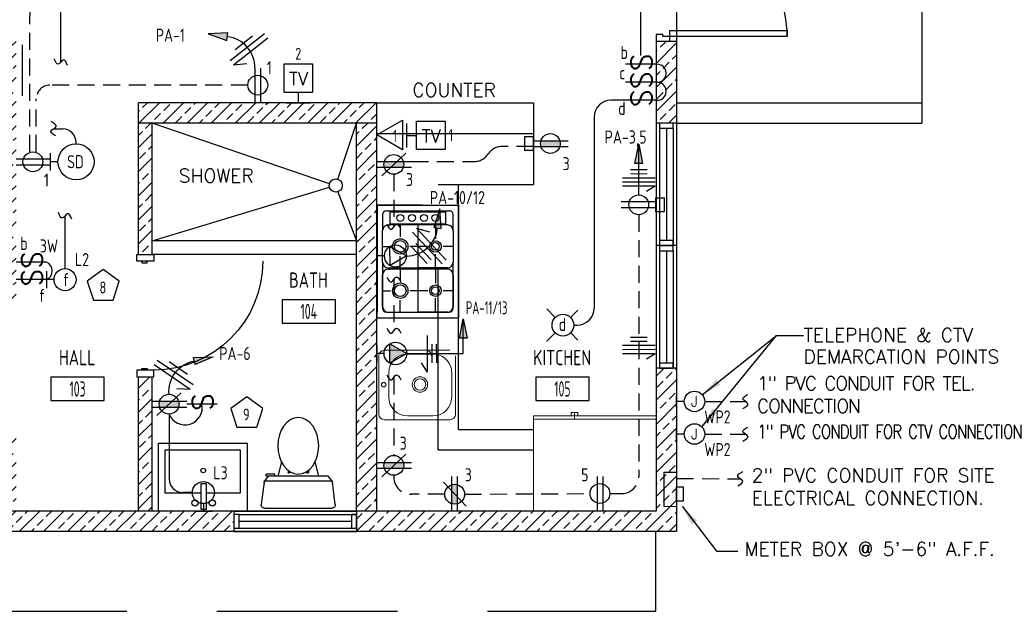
# Model space of a CAD drawing. Header units: inches. Extents: x 23373 to 33923, y 1540 to 5670.
# Tile 57 of 106: x 29309 to 29598, y 2432 to 2606. Entities that reach past the tile are written whole.
import ezdxf
from ezdxf.enums import TextEntityAlignment as Align

# ---------------------------------------------------------------- set-up
doc = ezdxf.new("R2010")
doc.units = ezdxf.units.IN
doc.header["$LTSCALE"] = 2
doc.header["$MEASUREMENT"] = 0
for name, pattern in [('DASHED', [0.75, 0.5, -0.25]), ('HIDDEN', [0.375, 0.25, -0.125]), ('HIDDEN2', [0.1875, 0.125, -0.0625])]:
    doc.linetypes.add(name, pattern=pattern)
doc.layers.get('0').update_dxf_attribs({"color": 8, "linetype": 'CONTINUOUS'})
for name, color, linetype in [('a-door', 8, 'CONTINUOUS'), ('eeCtvDist', 5, 'CONTINUOUS'), ('eeEquipment', 4, 'CONTINUOUS'), ('eeFaDist', 4, 'CONTINUOUS'), ('eeLight-LINE', 5, 'CONTINUOUS'), ('eeLightDist', 200, 'CONTINUOUS'), ('eeLightSwitches', 200, 'CONTINUOUS'), ('eeRecepDist', 120, 'CONTINUOUS'), ('eeRecepLINE', 120, 'HIDDEN'), ('eeTelDist', 5, 'CONTINUOUS'), ('EL-ANNO-TEXT', 4, 'CONTINUOUS'), ('FIXT', 8, 'CONTINUOUS'), ('G-SYMB', 1, 'CONTINUOUS'), ('Hatch-ExisWalls', 123, 'CONTINUOUS'), ('LABELS', 2, 'CONTINUOUS'), ('RECEP-DIST', 120, 'HIDDEN2'), ('roof', 8, 'DASHED'), ('TEXT', 2, 'CONTINUOUS'), ('Walls', 1, 'CONTINUOUS')]:
    doc.layers.add(name, color=color, linetype=linetype)
doc.layers.add('I-FURN', color=9, linetype='CONTINUOUS', lineweight=9)
doc.styles.add('100-48', font='archstyl.shx', dxfattribs={"width": 0.9, "height": 4.8})
doc.styles.add('COMP', font='simplex.shx', dxfattribs={"height": 9})
doc.styles.add('MED', font='archstyl.shx', dxfattribs={"width": 0.8, "height": 0.125})
doc.styles.get("Standard").update_dxf_attribs({"font": 'simplex.shx'})
doc.dimstyles.new('Copy of STANDARD', dxfattribs={"dimtxt": 8, "dimasz": 3, "dimexe": 3, "dimexo": 3, "dimgap": 3, "dimtad": 1, "dimrnd": 1, "dimzin": 3, "dimdsep": 46, "dimlunit": 4, "dimtxsty": 'Standard', "dimblk": 'ARCHTICK', "dimcen": 3, "dimdle": 3, "dimadec": 0, "dimazin": 0, "dimtfac": 1, "dimtix": 1, "dimtofl": 0, "dimtmove": 1, "dimatfit": 3, "dimfxl": 3, "dimtolj": 1, "dimtzin": 0, "dimlwd": -1, "dimlwe": -1, "dimarcsym": 0})
pattern_1 = [(45, (62.9446, -40.248), (-3.5355339, 3.5355339), []), (45, (66.48, -40.248), (-3.5355339, 3.5355339), [2.5, -1.25])]

# ---------------------------------------------------------------- blocks, each defined once
blk = doc.blocks.new('AINC-ROOMID')
at = {"layer": 'G-SYMB'}
blk.add_lwpolyline([(-0.2473, -0.3519), (0.2533, -0.3519), (0.2533, -0.1607), (-0.2473, -0.1607)], close=True, dxfattribs=at)
at = {"layer": 'G-SYMB', "color": 4, "linetype": 'Continuous', "style": 'MED', "oblique": -180, "text_generation_flag": 6}
for tag, p in [('%%UROOM-ID', (0, 0.2093)), ('%%USPAN', (0, 0))]:
    blk.add_attdef(tag, text='', height=0.125, rotation=180, dxfattribs=at).set_placement(p, align=Align.MIDDLE)
at = {"layer": 'G-SYMB', "color": 4, "linetype": 'Continuous', "style": 'MED', "text_generation_flag": 6, "width": 0.75}
blk.add_attdef('R-NUM', text='', height=0.125, rotation=180, dxfattribs=at).set_placement((0.003, -0.2563), align=Align.MIDDLE)
blk = doc.blocks.new('HOME RUN')
at = {"layer": 'eeRecepDist', "linetype": 'Continuous'}
blk.add_hatch(color=256, dxfattribs=at).paths.add_polyline_path([(137.539, 589.731), (137.558, 589.85), (137.5121, 589.8485)])
for p, q in [((137.558, 589.85), (137.5121, 589.8485)), ((137.5121, 589.8485), (137.539, 589.731)), ((137.539, 589.731), (137.558, 589.85))]:
    blk.add_line(p, q, dxfattribs=at)
at = {"layer": 'eeRecepDist', "linetype": 'ByBlock', "ltscale": 7}
blk.add_arc((137.7239, 589.8629), 0.1894, 99.13572, 184.12866, dxfattribs=at)
blk = doc.blocks.new('50 AMPS')
at = {"layer": 'eeRecepDist', "linetype": 'Continuous'}
for p, q in [((137.6938, 590.0498), (137.7945, 590.1086)), ((137.7945, 590.1086), (137.7953, 589.9915)), ((137.8743, 589.9973), (137.8743, 590.1024)), ((137.7953, 589.9915), (137.6938, 590.0498)), ((137.8287, 590.0498), (137.8743, 590.0498))]:
    blk.add_line(p, q, dxfattribs=at)
blk.add_circle((137.7613, 590.0498), 0.0675, dxfattribs=at)
blk = doc.blocks.new('Wires2A')
at = {"layer": 'eeRecepDist'}
for p, q in [((0, 0.1333), (0, -0.1333)), ((0.0333, 0.1333), (0.0333, -0.1333)), ((0.0333, 0.1333), (0.0768, 0.0641)), ((-0.0667, 0.0681), (-0.0667, -0.0681)), ((-0.0333, 0.0681), (-0.0333, -0.0681))]:
    blk.add_line(p, q, dxfattribs=at)
blk = doc.blocks.new('Recep-1')
at = {"layer": 'eeRecepDist', "linetype": 'Continuous'}
for p, q in [((0, 0.0176), (0.2108, 0.0176)), ((0, -0.0176), (0.2108, -0.0176))]:
    blk.add_line(p, q, dxfattribs=at)
blk.add_circle((0.1032, 0), 0.0606, dxfattribs=at)
blk = doc.blocks.new('RECEP-gf')
at = {"layer": 'eeRecepDist'}
blk.add_hatch(color=256, dxfattribs=at).paths.add_polyline_path([(137.8165, 590.8342, 0.073698), (137.8191, 590.8518, 0.073698), (137.8165, 590.8693), (137.7006, 590.8693, 0.073698), (137.698, 590.8518, 0.073698), (137.7006, 590.8342)])
at = {"layer": 'eeRecepDist', "linetype": 'Continuous'}
for p, q in [((137.6553, 590.8693), (137.8662, 590.8693)), ((137.6553, 590.8342), (137.8662, 590.8342))]:
    blk.add_line(p, q, dxfattribs=at)
blk.add_circle((137.7585, 590.8518), 0.0606, dxfattribs=at)
blk = doc.blocks.new('GF RECEP ACT')
at = {"layer": 'eeRecepDist'}
blk.add_line((137.6845, 589.8277), (137.8326, 589.9662), dxfattribs=at)
blk.add_blockref('RECEP-gf', (0, -0.9548), dxfattribs=at)
blk = doc.blocks.new('SP-SW')
at = {"layer": 'eeLightSwitches', "linetype": 'ByBlock'}
blk.add_line((0, 0), (0, 0.1873), dxfattribs=at)
blk.add_text('S', height=0.1272, dxfattribs=at).set_placement((-0.0418, 0.0268))
blk = doc.blocks.new('WALL-LGT')
at = {"layer": 'eeLightDist', "linetype": 'ByBlock'}
for p, q in [((-0.0525, 0), (0.0525, 0)), ((0, 0.0456), (0, 0))]:
    blk.add_line(p, q, dxfattribs=at)
blk.add_circle((0, 0.1131), 0.0675, dxfattribs=at)
blk = doc.blocks.new('CEIL-LGT')
at = {"layer": 'eeLightDist', "linetype": 'ByBlock'}
for p, q in [((-0.0477, 0.0477), (-0.0991, 0.0991)), ((0.047, 0.047), (0.0916, 0.0916)), ((-0.047, -0.047), (-0.0987, -0.0987)), ((0.0477, -0.0477), (0.0918, -0.0918))]:
    blk.add_line(p, q, dxfattribs=at)
blk.add_circle((0, 0), 0.0667, dxfattribs=at)
blk = doc.blocks.new('HR RECEPT')
at = {"layer": 'eeRecepDist', "linetype": 'Continuous'}
blk.add_hatch(color=256, dxfattribs=at).paths.add_polyline_path([(-0.2131, -0.2833), (-0.1716, -0.1701), (-0.2169, -0.1628)])
for p, q in [((-0.1716, -0.1701), (-0.2169, -0.1628)), ((-0.2169, -0.1628), (-0.2131, -0.2833)), ((-0.2131, -0.2833), (-0.1716, -0.1701))]:
    blk.add_line(p, q, dxfattribs=at)
at = {"layer": 'eeRecepDist', "linetype": 'ByBlock'}
blk.add_arc((-0.0063, -0.1893), 0.1894, 88.09486, 173.0878, dxfattribs=at)
blk = doc.blocks.new('WiresA')
at = {"layer": 'eeRecepDist'}
for p, q in [((0, 0.1333), (0, -0.1333)), ((0.0333, 0.1333), (0.0768, 0.0641)), ((0.0333, 0.1333), (0.0333, -0.1333)), ((-0.0333, 0.0681), (-0.0333, -0.0681))]:
    blk.add_line(p, q, dxfattribs=at)
blk = doc.blocks.new('TEL-OUT')
at = {"layer": 'eeTelDist', "linetype": 'ByBlock'}
for p, q in [((0, 0), (0.1574, 0.0909)), ((0.1574, 0.0909), (0.1574, -0.0909)), ((0.1574, -0.0909), (0, 0))]:
    blk.add_line(p, q, dxfattribs=at)
at = {"layer": 'eeTelDist'}
blk.add_line((0, -0.0725), (0, 0.0725), dxfattribs=at)
blk = doc.blocks.new('TV-out')
at = {"layer": 'eeCtvDist', "linetype": 'ByBlock'}
for p, q in [((0, 0.074), (0, -0.074)), ((0.0631, 0.0881), (0.2375, 0.0881)), ((0.0631, -0.0864), (0.0631, 0.0881)), ((0.2375, 0.0881), (0.2375, -0.0864)), ((0, 0), (0.0631, 0)), ((0.2375, -0.0864), (0.0631, -0.0864))]:
    blk.add_line(p, q, dxfattribs=at)
blk.add_text('TV', height=0.08, dxfattribs=at).set_placement((0.1512, -0.0423), align=Align.CENTER)
blk = doc.blocks.new('30 AMPS')
at = {"layer": 'eeRecepDist'}
for p, q in [((137.6921, 589.4798), (137.7956, 589.5395)), ((137.7956, 589.5395), (137.7956, 589.42)), ((137.7956, 589.42), (137.6921, 589.4798))]:
    blk.add_line(p, q, dxfattribs=at)
at = {"layer": 'eeRecepDist', "linetype": 'Continuous'}
for p, q in [((137.8743, 589.4276), (137.8743, 589.5326)), ((137.8287, 589.4801), (137.8743, 589.4801))]:
    blk.add_line(p, q, dxfattribs=at)
blk.add_circle((137.7613, 589.4801), 0.0692, dxfattribs=at)
at = {"layer": 'eeRecepDist'}
blk.add_solid([(137.6921, 589.4798), (137.7956, 589.5395), (137.7956, 589.42)], dxfattribs=at)
blk = doc.blocks.new('Smoke-Dt')
at = {"layer": 'eeFaDist'}
blk.add_circle((0, 0), 0.1104, dxfattribs=at)
at = {"layer": 'eeFaDist', "style": '100-48', "width": 0.9}
blk.add_text('SD', height=0.08, dxfattribs=at).set_placement((-0.0548, -0.0391))
blk = doc.blocks.new('A$C6F230B04')
at = {"ltscale": 48}
for p, q in [((0.99, 26.61), (20.75, 26.61)), ((0.82, 18.91), (0, 25.49)), ((21.74, 25.49), (20.91, 18.91)), ((20.8, 18.63), (0.95, 18.63)), ((2.04, 17.13), (1.03, 18.41)), ((20.71, 18.41), (19.7, 17.13)), ((3.98, 16.63), (1.48, 16.63)), ((19.7, 17.13), (2.04, 17.13)), ((5.96, 13), (4.9, 17.13)), ((15.78, 13), (16.84, 17.13))]:
    blk.add_line(p, q, dxfattribs=at)
for p, q in [((1.48, 17.13), (1.48, 16.63)), ((1.87, 17.13), (1.5, 17.13)), ((3.98, 17.13), (3.98, 16.63)), ((7.9, 15.45), (7.9, 16.08)), ((8.15, 16.33), (8.15, 16.33)), ((8.4, 15.8), (8.4, 16.08)), ((13.34, 15.8), (13.34, 16.08)), ((13.59, 16.33), (13.59, 16.33)), ((13.84, 15.45), (13.84, 16.08))]:
    blk.add_line(p, q)
for centre in [(8.15, 16.09), (13.59, 16.09)]:
    blk.add_circle(centre, 0.125)
for centre, start, end in [((0.99, 25.61), 90, 187.1438), ((20.75, 25.61), 352.8562, 90), ((1.82, 19.03), 187.1438, 218.2232), ((19.92, 19.03), 321.7768, 352.8562)]:
    blk.add_arc(centre, 1, start, end, dxfattribs=at)
for centre, start, end in [((8.15, 16.08), 90, 180), ((8.15, 16.08), 0, 90), ((13.59, 16.08), 90, 180), ((13.59, 16.08), 0, 90)]:
    blk.add_arc(centre, 0.25, start, end)
blk.add_ellipse((10.87, 8.25), major_axis=(0, 8.29), ratio=0.724165)
blk = doc.blocks.new('Refrigerator-2 door - 36 in top')
for p, q in [((0, -26.999999), (36, -26.999999)), ((11, -27.999999), (11, -28.999999)), ((12, -26.999999), (12, -28.999999)), ((13, -28.999999), (13, -27.999999)), ((11, -28.999999), (13, -28.999999))]:
    blk.add_line(p, q)
blk.add_lwpolyline([(0, -27.999999), (0, 0), (36, 0), (36, -27.999999)], close=True)
blk = doc.blocks.new('*U5')
for points in [[(0, 0), (1.5, 0), (1.5, 2), (2, 2), (2, 4), (0, 4)], [(72, 0), (70.5, 0), (70.5, 2), (70, 2), (70, 4), (72, 4)]]:
    blk.add_lwpolyline(points)
for points in [[(3.25, 0), (3.25, -34.5), (1.5, -34.5), (1.5, 0)], [(68.75, 0), (68.75, -34.5), (70.5, -34.5), (70.5, 0)]]:
    blk.add_lwpolyline(points, close=True)
for centre, start, end in [((1.5, 0), 270, 0), ((70.5, 0), 180, 270)]:
    blk.add_arc(centre, 34.5, start, end)
blk = doc.blocks.new('_ArchTick')
at = {"color": 0, "linetype": 'ByBlock', "const_width": 0.15}
blk.add_lwpolyline([(-0.5, -0.5), (0.5, 0.5)], dxfattribs=at)
blk = doc.blocks.new('CAJA 4X4 LUCES')
at = {"layer": 'eeLight-LINE', "color": 8, "ltscale": 2}
for p, q in [((24065.99, 2814.84), (24061.99, 2814.84)), ((24061.99, 2812.21), (24061.99, 2814.84)), ((24065.99, 2812.21), (24065.99, 2814.84)), ((24061.99, 2812.21), (24065.99, 2812.21))]:
    blk.add_line(p, q, dxfattribs=at)

msp = doc.modelspace()

# ---------------------------------------------------------------- hatches: boundary and pattern name
at = {"layer": 'eeRecepDist', "linetype": 'Continuous'}
for points in [[(29490.8365907, 2569.65421873), (29491.93800157, 2563.97508024), (29489.73517984, 2563.97508024)], [(29439.31297619, 2518.36086635), (29440.41438706, 2512.68172787), (29438.21156532, 2512.68172787)]]:
    msp.add_hatch(color=256, dxfattribs=at).paths.add_polyline_path(points)
at = {"layer": 'Hatch-ExisWalls'}
h = msp.add_hatch(dxfattribs=at)
h.set_pattern_fill('ANSI33', color=4, scale=20)
h.set_pattern_definition(pattern_1)
h.paths.add_polyline_path([(29501.94453061, 2581.85917105), (29501.94453061, 2575.85917105)])
h.paths.add_polyline_path([(29573.94453061, 2707.85917105), (29573.94453061, 2701.85917105)])
h.paths.add_polyline_path([(29413.94453061, 2581.85917105), (29343.94453061, 2581.85917105), (29343.94453061, 2575.85917105), (29413.94453061, 2575.85917105)])
h = msp.add_hatch(dxfattribs=at)
h.set_pattern_fill('ANSI33', color=8, scale=20)
h.set_pattern_definition(pattern_1)
h.paths.add_polyline_path([(29501.94453061, 2599.85917105), (29495.94453193, 2599.85917105), (29495.94453193, 2575.85917105), (29501.94453061, 2575.85917105)])
h.paths.add_polyline_path([(29501.94453061, 2707.85917105), (29495.94453061, 2707.85917105), (29495.94453061, 2671.85917105), (29501.94453061, 2671.85917105)])
h = msp.add_hatch(dxfattribs=at)
h.set_pattern_fill('ANSI33', color=8, scale=20)
h.set_pattern_definition(pattern_1)
h.paths.add_polyline_path([(29307.94453061, 2601.85917105), (29303.94453061, 2601.85917105), (29303.94453061, 2521.85917105), (29307.94453061, 2521.85917105)])
h.paths.add_polyline_path([(29207.94453061, 2601.85917105), (29201.94453061, 2601.85917105), (29201.94453061, 2567.85917116), (29207.94453061, 2567.85917116)])
h.paths.add_polyline_path([(29207.94453061, 2495.85917116), (29201.94453061, 2495.85917116), (29201.94453061, 2455.85917105), (29237.89452804, 2455.85917105), (29237.88846432, 2461.85917105), (29207.94453061, 2461.85917105)])
h.paths.add_polyline_path([(29347.94453061, 2575.85917105), (29343.94453061, 2575.85917105), (29343.94453061, 2537.27265208), (29347.94453061, 2537.27265208)])
h.paths.add_polyline_path([(29413.94453061, 2575.85917105), (29407.94453061, 2575.85917105), (29407.94453061, 2517.70802174, -0.0180996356), (29408.02310236, 2515.53819887, -0.0180996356), (29407.94453061, 2513.36837601), (29407.94453061, 2461.85917105), (29413.94453061, 2461.85917105)])
h = msp.add_hatch(dxfattribs=at)
h.set_pattern_fill('ANSI33', color=8, scale=20)
h.set_pattern_definition(pattern_1)
h.paths.add_polyline_path([(29501.94453061, 2497.85917105), (29501.94453061, 2503.85917304), (29501.94453061, 2503.79643576), (29495.94453193, 2503.92190633), (29495.94453193, 2461.85917105), (29495.94453061, 2461.85917105), (29465.94453061, 2461.85917105), (29465.94453061, 2455.85917105), (29501.94453061, 2455.85917105)])
h = msp.add_hatch(dxfattribs=at)
h.set_pattern_fill('ANSI33', color=8, scale=20)
h.set_pattern_definition(pattern_1)
h.paths.add_polyline_path([(29307.94453061, 2485.85917105), (29303.94453061, 2485.85917105), (29303.94453061, 2461.85917105), (29307.94453061, 2461.85917105)])
h.paths.add_polyline_path([(29307.94453061, 2461.85917105), (29303.94453061, 2461.85917105), (29273.94453061, 2461.85917105), (29273.94453061, 2455.85917105), (29307.94453061, 2455.85917105)])
h.paths.add_polyline_path([(29273.94453061, 2461.85917105), (29237.88846432, 2461.85917105), (29237.89452804, 2455.85917105), (29273.94453061, 2455.85917105)])
h.paths.add_polyline_path([(29324.38885048, 2461.85917105), (29307.94453061, 2461.85917105), (29307.94453061, 2455.85917105), (29324.38885048, 2455.85917105)])
h.paths.add_polyline_path([(29343.94453061, 2461.85917105), (29324.38885048, 2461.85917105), (29324.38885048, 2455.85917105), (29343.94453061, 2455.85917105)])
h.paths.add_polyline_path([(29371.94453061, 2461.85917105), (29349.7934959, 2461.85917105), (29343.94453061, 2461.85917105), (29343.94453061, 2455.85917105), (29371.94453061, 2455.85917105)])
h.paths.add_polyline_path([(29347.94453061, 2501.27265208), (29343.94453061, 2501.27265208), (29343.94453061, 2461.85917105), (29347.94453061, 2461.85917105)])
h.paths.add_polyline_path([(29429.94453061, 2461.85917105), (29407.94453061, 2461.85917105), (29407.94453061, 2455.85917105), (29429.94453061, 2455.85917105)])
h.paths.add_polyline_path([(29465.94453061, 2461.85917105), (29459.94453061, 2461.85917105), (29429.94453061, 2461.85917105), (29429.94453061, 2455.85917105), (29465.94453061, 2455.85917105)])

# ---------------------------------------------------------------- linework, layer by layer
at = {"color": 1}
for p, q in [((29573.94453061, 2701.85917105), (29573.94453061, 2581.85917105)), ((29501.94453061, 2635.85917105), (29501.94453061, 2599.85917105)), ((29399.98605704, 2558.04778401), (29347.94453061, 2575.85917105)), ((29402.45307862, 2559.36083723), (29407.94453061, 2575.85917105)), ((29347.94453061, 2541.27265208), (29399.98134816, 2557.03153462)), ((29402.47332654, 2555.70810581), (29407.94453061, 2541.27265208)), ((29407.94453061, 2541.27265208), (29347.94453061, 2541.27265208)), ((29407.94453061, 2537.27265208), (29347.94453061, 2537.27265208))]:
    msp.add_line(p, q, dxfattribs=at)
at = {"color": 8}
for p, q in [((29413.94453061, 2581.85917105), (29459.94453061, 2581.85917105)), ((29459.94453061, 2581.85917105), (29459.94453061, 2557.85917105)), ((29431.94453061, 2557.85917105), (29459.94453061, 2557.85917105)), ((29437.94453061, 2485.85917105), (29437.94453061, 2557.85917105)), ((29427.25879744, 2551.72624014), (29413.96818132, 2551.72624014)), ((29413.96818132, 2551.72624014), (29413.96818132, 2520.411403)), ((29413.96818132, 2551.72624014), (29437.96818132, 2551.72624014)), ((29413.96818132, 2518.65529615), (29413.96818132, 2551.72624014)), ((29413.96818132, 2551.72624014), (29437.94453061, 2551.72624014)), ((29437.94453061, 2551.72624014), (29437.94453061, 2518.65529615)), ((29415.62165557, 2548.97028762), (29415.62165557, 2544.28511969)), ((29416.72413385, 2550.07276589), (29435.18857808, 2550.07276589)), ((29417.68849839, 2549.79702474), (29434.22421354, 2549.79702474)), ((29417.68849839, 2549.79702474), (29417.68849839, 2546.21433509)), ((29434.22421354, 2546.21433509), (29434.22421354, 2549.79702474)), ((29436.29105636, 2544.28511969), (29436.29105636, 2548.97028762)), ((29417.27512983, 2545.93859394), (29417.68849839, 2545.93859394)), ((29434.22421354, 2546.21433509), (29417.68849839, 2546.21433509)), ((29434.22421354, 2545.93859394), (29417.68849839, 2545.93859394)), ((29420.78924893, 2545.93859394), (29420.78924893, 2542.43711906)), ((29425.95635597, 2545.93859394), (29425.95635597, 2533.30750961)), ((29431.12394932, 2545.93859394), (29431.12394932, 2541.85840307)), ((29434.6375821, 2545.93859394), (29434.22421354, 2545.93859394)), ((29415.62165557, 2534.96098386), (29415.62165557, 2544.28511969)), ((29436.29105636, 2544.28511969), (29436.29105636, 2534.96098386)), ((29415.62165557, 2539.62329493), (29417.9754248, 2539.62329493)), ((29428.88835487, 2539.62329493), (29423.60307305, 2539.62329493)), ((29436.29105636, 2539.62329493), (29433.35905745, 2539.62329493)), ((29420.78924893, 2533.30750961), (29420.78924893, 2536.80947081)), ((29431.12394932, 2533.30750961), (29431.12394932, 2537.38770048)), ((29415.62165557, 2534.96098386), (29415.62165557, 2521.41124868)), ((29417.27512983, 2533.30750961), (29425.95635597, 2533.30750961)), ((29434.6375821, 2533.30750961), (29425.95635597, 2533.30750961)), ((29436.29105636, 2521.41124868), (29436.29105636, 2534.96098386)), ((29415.62165557, 2521.96224466), (29415.62165557, 2531.28638049)), ((29417.27512983, 2532.94034106), (29417.68849839, 2532.94034106)), ((29434.22421354, 2532.94034106), (29417.68849839, 2532.94034106)), ((29420.78924893, 2532.94034106), (29420.78924893, 2529.43837986)), ((29425.95635597, 2532.94034106), (29425.95635597, 2520.30877041)), ((29431.12394932, 2532.94034106), (29431.12394932, 2528.85966387)), ((29434.6375821, 2532.94034106), (29434.22421354, 2532.94034106)), ((29436.29105636, 2531.28638049), (29436.29105636, 2521.96224466)), ((29415.62165557, 2526.62455573), (29417.9754248, 2526.62455573)), ((29428.88835487, 2526.62455573), (29423.60307305, 2526.62455573)), ((29436.29105636, 2526.62455573), (29433.35905745, 2526.62455573)), ((29420.78924893, 2520.30877041), (29420.78924893, 2523.81073161)), ((29431.12394932, 2520.30877041), (29431.12394932, 2524.38896128)), ((29416.72413385, 2520.30877041), (29435.18857808, 2520.30877041)), ((29417.27512983, 2520.30877041), (29425.95635597, 2520.30877041)), ((29434.6375821, 2520.30877041), (29425.95635597, 2520.30877041)), ((29413.96818132, 2518.65529615), (29437.94453061, 2518.65529615)), ((29437.94453061, 2485.85917105), (29459.94453061, 2485.85917105))]:
    msp.add_line(p, q, dxfattribs=at)
at = {"color": 1}
msp.add_circle((29401.84403243, 2557.53103932), 1.92849622, dxfattribs=at)
at = {"color": 8}
for centre, radius in [((29420.78924893, 2548.00592308), 1.02424463), ((29424.26154486, 2548.00592308), 1.02424463), ((29427.73384079, 2548.00592308), 1.02424463), ((29431.12394932, 2548.00592308), 1.02424463), ((29420.78924893, 2539.62329493), 2.26271629), ((29420.78924893, 2539.62329493), 1.71153551), ((29431.12394932, 2539.62329493), 1.68421428), ((29431.12394932, 2539.62329493), 1.1330335), ((29420.78924893, 2526.62455573), 2.26271629), ((29420.78924893, 2526.62455573), 1.71153551), ((29431.12394932, 2526.62455573), 1.68421428), ((29431.12394932, 2526.62455573), 1.1330335)]:
    msp.add_circle(centre, radius, dxfattribs=at)
for centre, radius, start, end in [((29416.72413385, 2548.97028762), 1.10236156, 90, 180), ((29435.18857808, 2548.97028762), 1.10236156, 0, 90.0000025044), ((29417.27512983, 2544.28511969), 1.65354234, 90.0000025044, 180), ((29434.6375821, 2544.28511969), 1.65354234, 0, 90.0000025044), ((29417.27512983, 2534.96098386), 1.65354234, 180, 270), ((29434.6375821, 2534.96098386), 1.65354234, 270, 0), ((29417.27512983, 2531.28638049), 1.65354234, 90.0000025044, 180), ((29434.6375821, 2531.28638049), 1.65354234, 0, 90.0000025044), ((29417.27512983, 2521.96224466), 1.65354234, 180, 270), ((29434.6375821, 2521.96224466), 1.65354234, 270, 0), ((29416.72413385, 2521.41124868), 1.10236156, 180, 270), ((29435.18857808, 2521.41124868), 1.10236156, 270, 0)]:
    msp.add_arc(centre, radius, start, end, dxfattribs=at)
at = {"layer": 'a-door'}
for p, q in [((29495.94453061, 2575.85917105), (29495.94453193, 2539.85917105)), ((29496.94453061, 2574.35917105), (29496.94453061, 2539.85917304)), ((29498.94453061, 2574.35917105), (29498.94453061, 2541.35917304)), ((29500.94453061, 2574.35917105), (29500.94453061, 2539.85917304)), ((29501.94453061, 2575.85917105), (29501.94453061, 2539.85917105)), ((29495.94453061, 2539.85917105), (29495.94453193, 2503.85917105)), ((29501.94453061, 2539.85917105), (29501.94453061, 2503.85917105)), ((29496.94453061, 2538.35917105), (29496.94453061, 2503.85917304)), ((29498.94453061, 2538.35917105), (29498.94453061, 2505.35917304)), ((29500.94453061, 2538.35917105), (29500.94453061, 2503.85917304)), ((29371.94453061, 2461.85917105), (29407.94453061, 2461.85917105)), ((29373.44453061, 2460.85917105), (29407.94452861, 2460.85917105)), ((29373.44453061, 2458.85917105), (29406.44452861, 2458.85917105)), ((29371.94453061, 2455.85917105), (29407.94453061, 2455.85917237)), ((29373.44453061, 2456.85917105), (29407.94452861, 2456.85917105))]:
    msp.add_line(p, q, dxfattribs=at)
for points in [[(29496.94453061, 2575.85917105), (29496.94453061, 2574.35917105), (29500.94453061, 2574.35917105), (29500.94453061, 2575.85917105)], [(29496.94453061, 2541.35917304), (29496.94453061, 2539.85917304), (29500.94453061, 2539.85917304), (29500.94453061, 2541.35917304)], [(29496.94453061, 2539.85917105), (29496.94453061, 2538.35917105), (29500.94453061, 2538.35917105), (29500.94453061, 2539.85917105)], [(29496.94453061, 2505.35917304), (29496.94453061, 2503.85917304), (29500.94453061, 2503.85917304), (29500.94453061, 2505.35917304)], [(29371.94453061, 2456.85917105), (29373.44453061, 2456.85917105), (29373.44453061, 2460.85917105), (29371.94453061, 2460.85917105)], [(29406.44452861, 2456.85917105), (29407.94452861, 2456.85917105), (29407.94452861, 2460.85917105), (29406.44452861, 2460.85917105)]]:
    msp.add_lwpolyline(points, close=True, dxfattribs=at)
at = {"layer": 'a-door', "linetype": 'Continuous', "lineweight": -3}
for points in [[(29343.44453061, 2535.27265208), (29343.44453061, 2537.27265208), (29348.44453061, 2537.27265208), (29348.44453061, 2535.27265208)], [(29344.94453061, 2535.27265208), (29344.94453061, 2534.77265208), (29346.44453061, 2534.77265208), (29346.44453061, 2535.27265208)], [(29343.44453061, 2503.27265208), (29343.44453061, 2501.27265208), (29348.44453061, 2501.27265208), (29348.44453061, 2503.27265208)], [(29344.94453061, 2503.27265208), (29344.94453061, 2503.77265208), (29346.44453061, 2503.77265208), (29346.44453061, 2503.27265208)]]:
    msp.add_lwpolyline(points, close=True, dxfattribs=at)
at = {"layer": 'a-door', "linetype": 'Continuous', "lineweight": -3, "extrusion": (0, 0, -1)}
msp.add_arc((-29348.44453061, 2535.27265208), 32, 180, 270, dxfattribs=at)
at = {"layer": 'eeCtvDist', "linetype": 'ByBlock'}
for p, q in [((29386.69304127, 2593.26140685), (29395.06736894, 2593.26140685)), ((29386.69304127, 2584.88707919), (29386.69304127, 2593.26140685)), ((29395.06736894, 2593.26140685), (29395.06736894, 2584.88707919)), ((29395.06736894, 2584.88707919), (29386.69304127, 2584.88707919)), ((29390.88020511, 2581.85925128), (29390.88020511, 2584.88707919)), ((29387.32934818, 2581.85925128), (29394.43106204, 2581.85925128))]:
    msp.add_line(p, q, dxfattribs=at)
at = {"layer": 'eeEquipment'}
for p, q in [((29309.7775247, 2598.89979792), (29309.7775247, 2583.86061838)), ((29498.34921782, 2463.15432081), (29498.35036043, 2473.28303935)), ((29498.35036043, 2473.28303935), (29501.94510192, 2473.28253406)), ((29501.94510192, 2473.28253406), (29501.9439593, 2463.15381552)), ((29501.9439593, 2463.15381552), (29498.34921782, 2463.15432081))]:
    msp.add_line(p, q, dxfattribs=at)
msp.add_lwpolyline([(29501.94432831, 2464.81036943), (29501.9447329, 2468.96986613), (29503.86193796, 2468.96959664), (29503.86153338, 2464.81009994)], close=True, dxfattribs=at)
at = {"layer": 'eeFaDist', "ltscale": 2}
for p, q in [((29318.95498474, 2574.19397253), (29321.57379243, 2574.19397253)), ((29325.57379243, 2569.78396421), (29325.57379243, 2570.19397253))]:
    msp.add_line(p, q, dxfattribs=at)
at = {"layer": 'eeFaDist'}
for p, q in [((29318.08479914, 2561.96229634), (29318.08479914, 2567.00494258)), ((29320.27344768, 2564.48361946), (29318.08479914, 2564.48361946))]:
    msp.add_line(p, q, dxfattribs=at)
at = {"layer": 'eeFaDist', "ltscale": 2}
msp.add_arc((29321.57379243, 2570.19397253), 4, 0, 90, dxfattribs=at)
at = {"layer": 'eeFaDist', "ltscale": 10}
msp.add_spline([(29319.59693711, 2572.08236373), (29318.18595636, 2573.53518912), (29319.72400626, 2574.85275157), (29318.31302551, 2576.30557697)], degree=3, dxfattribs=at)
at = {"layer": 'eeLight-LINE', "ltscale": 10}
for p, q in [((29321.11283949, 2593.81038903), (29321.11283949, 2636.85917105)), ((29491.44866564, 2595.78032492), (29491.44866564, 2636.57001483)), ((29486.95264153, 2582.5784018), (29482.70425524, 2582.5784018)), ((29477.70441438, 2577.5784018), (29477.70441438, 2521.48417167)), ((29322.36284015, 2533.0971021), (29322.36284015, 2548.64170689)), ((29471.76968995, 2516.48417167), (29472.70441438, 2516.48417167)), ((29352.89912953, 2490.36489988), (29352.89912953, 2471.28567086)), ((29359.75027041, 2467.28567086), (29356.89912953, 2467.28567086))]:
    msp.add_line(p, q, dxfattribs=at)
at = {"layer": 'eeLight-LINE', "color": 8}
for p, q in [((29459.94461084, 2569.01583513), (29459.9447713, 2570.70250709)), ((29495.7909932, 2552.70215004), (29495.79083274, 2551.01547808))]:
    msp.add_line(p, q, dxfattribs=at)
at = {"layer": 'eeLight-LINE', "ltscale": 10}
for centre, radius, start, end in [((29496.22256361, 2590.49955567), 2.65498273, 263.9888954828, 96.0111045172), ((29496.22256361, 2585.21878642), 2.65498273, 263.9888954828, 96.0111045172), ((29482.70441438, 2577.5784018), 5, 90, 180), ((29315.77116736, 2532.42998231), 2.82250115, 294.3800619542, 65.6199380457), ((29472.70441438, 2521.48417167), 5, 270, 0), ((29357.58794601, 2492.29002854), 5.06864088, 202.3220139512, 11.1783294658), ((29356.89912953, 2471.28567086), 4, 180, 270)]:
    msp.add_arc(centre, radius, start, end, dxfattribs=at)
for points in [[(29323.09215801, 2592.83402189), (29321.88777152, 2594.46221767), (29320.33791289, 2593.15856644), (29319.13352639, 2594.78676221)], [(29324.34215868, 2547.66533976), (29323.13777218, 2549.29353553), (29321.58791355, 2547.98988431), (29320.38352706, 2549.61808008)]]:
    msp.add_spline(points, degree=3, dxfattribs=at)
at = {"layer": 'eeRecepDist', "linetype": 'Continuous'}
for p, q in [((29489.73517984, 2563.97508024), (29490.8365907, 2569.65421873)), ((29490.8365907, 2569.65421873), (29491.93800157, 2563.97508024)), ((29491.93800157, 2563.97508024), (29489.73517984, 2563.97508024)), ((29438.21156532, 2512.68172787), (29439.31297619, 2518.36086635)), ((29439.31297619, 2518.36086635), (29440.41438706, 2512.68172787)), ((29440.41438706, 2512.68172787), (29438.21156532, 2512.68172787))]:
    msp.add_line(p, q, dxfattribs=at)
at = {"layer": 'eeRecepDist'}
for p, q in [((29493.28194346, 2562.10977576), (29488.37871773, 2562.10142665)), ((29495.6344103, 2559.71377801), (29486.03442422, 2559.69743136)), ((29493.28398679, 2560.9097775), (29488.38076106, 2560.90142839)), ((29495.63645363, 2558.51377975), (29486.03646755, 2558.4974331)), ((29495.63849696, 2557.31378149), (29486.03851088, 2557.29743484)), ((29428.81379215, 2502.66945283), (29428.76674941, 2513.46935037)), ((29430.15190108, 2505.4023006), (29430.12787384, 2510.91838522)), ((29431.50188827, 2505.40818094), (29431.47786103, 2510.92426556)), ((29495.63630711, 2510.49814714), (29486.03632103, 2510.48180049)), ((29493.28590226, 2512.8941484), (29488.38267653, 2512.88579929)), ((29493.2879456, 2511.69415014), (29488.38471986, 2511.68580103)), ((29495.63835045, 2509.29814888), (29486.03836436, 2509.28180223)), ((29495.64039378, 2508.09815062), (29486.0404077, 2508.08180397)), ((29495.64039378, 2508.09815062), (29493.15127886, 2506.52765356)), ((29428.81379215, 2502.66945283), (29427.03955998, 2505.46500983)), ((29501.94453061, 2492.3266119), (29501.94453061, 2495.84358954)), ((29504.19261942, 2494.08510072), (29501.94453061, 2494.08510072)), ((29501.94453061, 2482.74644201), (29501.94453061, 2486.26341964)), ((29504.19261942, 2484.50493082), (29501.94453061, 2484.50493082))]:
    msp.add_line(p, q, dxfattribs=at)
for centre in [(29507.20886867, 2494.0829242), (29507.20886867, 2484.5027543)]:
    msp.add_circle(centre, 3.01625004, dxfattribs=at)
at = {"layer": 'eeRecepLINE', "ltscale": 10}
for p, q in [((29311.97397104, 2567.391843), (29312.14634884, 2654.24678791)), ((29376.03726984, 2587.02488057), (29317.90771583, 2587.02488057)), ((29313.87323662, 2567.391843), (29313.90772555, 2583.0337002)), ((29459.9447713, 2569.01583512), (29450.77999486, 2569.01583512)), ((29424.06480313, 2564.56957619), (29442.4639886, 2564.56957619)), ((29418.89925332, 2560.81848801), (29418.89912953, 2545.40432235)), ((29490.83631407, 2548.95153322), (29490.83631407, 2472.02432775)), ((29418.89912953, 2529.8960559), (29418.89912953, 2514.83932517)), ((29418.89912953, 2501.12560392), (29418.89912953, 2478.19623902)), ((29510.22511872, 2494.0829242), (29522.13887526, 2494.06941109)), ((29510.22511872, 2484.5027543), (29522.13887526, 2484.48924119)), ((29418.89912953, 2472.38073462), (29418.89912953, 2471.81369017)), ((29501.94488858, 2471.39140265), (29520.66500649, 2471.37016947)), ((29433.88011439, 2466.81369017), (29423.89912953, 2466.81369017)), ((29439.6956188, 2466.81369017), (29476.52553344, 2467.0081092)), ((29482.34099104, 2467.02432775), (29485.83631407, 2467.02432775))]:
    msp.add_line(p, q, dxfattribs=at)
at = {"layer": 'eeRecepLINE', "linetype": 'Continuous'}
for p, q in [((29490.83635928, 2554.76703762), (29490.8365907, 2569.65421873)), ((29439.31297619, 2508.16034291), (29439.31297619, 2518.36086635)), ((29422.69253754, 2508.16034291), (29439.31297619, 2508.16034291))]:
    msp.add_line(p, q, dxfattribs=at)
at = {"layer": 'eeRecepLINE', "ltscale": 10}
for centre, radius, start, end in [((29317.90771583, 2583.02488057), 4, 90, 179.8736679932), ((29450.77999486, 2564.01583512), 5, 90, 146.263513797), ((29442.4639886, 2569.56957619), 5, 270, 326.2635137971), ((29423.89912953, 2471.81369017), 5, 180, 270), ((29485.83631407, 2472.02432775), 5, 270, 0)]:
    msp.add_arc(centre, radius, start, end, dxfattribs=at)
at = {"layer": 'eeRecepLINE', "linetype": 'Continuous'}
for points in [[(29416.81915185, 2546.14235179), (29418.20580207, 2544.66628626), (29419.5924523, 2546.14235179), (29420.97910252, 2544.66628626)], [(29416.81915185, 2530.63408535), (29418.20580207, 2529.15801981), (29419.5924523, 2530.63408535), (29420.97910252, 2529.15801981)], [(29416.81915185, 2515.57735461), (29418.20580207, 2514.10128907), (29419.5924523, 2515.57735461), (29420.97910252, 2514.10128907)], [(29416.81915185, 2501.86363337), (29418.20580207, 2500.38756783), (29419.5924523, 2501.86363337), (29420.97910252, 2500.38756783)], [(29521.41180266, 2491.98171334), (29522.8878682, 2493.36836357), (29521.41180266, 2494.75501379), (29522.8878682, 2496.14166401)], [(29521.41180266, 2482.40154344), (29522.8878682, 2483.78819367), (29521.41180266, 2485.17484389), (29522.8878682, 2486.56149412)], [(29519.90236876, 2469.29019179), (29521.3784343, 2470.67684202), (29519.90236876, 2472.06349224), (29521.3784343, 2473.45014247)]]:
    msp.add_spline(points, degree=3, dxfattribs=at)
at = {"layer": 'FIXT'}
for p, q in [((29349.7934959, 2481.85917105), (29375.7934959, 2481.85917105)), ((29349.7934959, 2461.85917105), (29349.7934959, 2481.85917105)), ((29375.7934959, 2481.85917105), (29375.7934959, 2461.85917105)), ((29351.7934959, 2479.85917105), (29373.7934959, 2479.85917105)), ((29351.7934959, 2467.10519734), (29351.7934959, 2479.85917105)), ((29373.7934959, 2479.85917105), (29373.7934959, 2467.10519734)), ((29362.24722798, 2469.88912489), (29362.24722798, 2462.44858222)), ((29363.84930318, 2469.88912489), (29362.24722798, 2469.88912489)), ((29363.84930318, 2462.44858222), (29363.84930318, 2469.88912489)), ((29362.24722798, 2467.10519734), (29351.7934959, 2467.10519734)), ((29373.7934959, 2467.10519734), (29363.84930318, 2467.10519734)), ((29375.7934959, 2461.85917105), (29349.7934959, 2461.85917105)), ((29362.24722798, 2462.44858222), (29363.84930318, 2462.44858222))]:
    msp.add_line(p, q, dxfattribs=at)
for centre, radius in [((29362.93382094, 2473.78108646), 0.68659297), ((29360.53074556, 2464.22290667), 0.91544482), ((29365.6229705, 2464.22290667), 0.91544482)]:
    msp.add_circle(centre, radius, dxfattribs=at)
at = {"layer": 'I-FURN', "color": 8}
for p, q in [((29414.50415303, 2507.45866791), (29414.50415303, 2490.36344979)), ((29416.15767592, 2509.11221025), (29435.35289577, 2509.11214216)), ((29422.95133311, 2508.00966389), (29430.39227363, 2508.00966389)), ((29437.00646729, 2507.45866791), (29437.00643811, 2490.37146764)), ((29417.43949615, 2495.33237954), (29417.43949615, 2502.49775884)), ((29435.90408628, 2502.49775884), (29435.90408628, 2495.33237954)), ((29430.39227849, 2489.82047448), (29422.95133798, 2489.82047448)), ((29416.15767592, 2488.71792813), (29435.35289577, 2488.71799621))]:
    msp.add_line(p, q, dxfattribs=at)
for centre, radius in [((29415.90866319, 2498.99300033), 0.65410217), ((29426.57923931, 2499.05839345), 2.26001238), ((29426.57923931, 2499.05839345), 1.68200641)]:
    msp.add_circle(centre, radius, dxfattribs=at)
for centre, radius, start, end in [((29416.15767592, 2507.45866791), 1.65354234, 90.0000025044, 180), ((29422.95133311, 2502.49775884), 5.51180779, 90.0000025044, 180), ((29428.29086713, 2507.45866791), 1.65354234, 0, 90.0000100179), ((29430.39227849, 2502.49775884), 5.51180779, 0, 90.0000100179), ((29422.95133798, 2495.33237954), 5.51180779, 180, 270), ((29430.39227849, 2495.33237954), 5.51180779, 270, 0), ((29416.15767592, 2490.37147046), 1.65354234, 180, 269.9999974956), ((29435.35289577, 2490.37147046), 1.65354234, 269.9999899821, 0)]:
    msp.add_arc(centre, radius, start, end, dxfattribs=at)
at = {"layer": 'RECEP-DIST', "linetype": 'Continuous'}
for points in [[(29333.57519833, 2532.80514586), (29328.86862566, 2529.38562066), (29330.66637645, 2523.85271266), (29336.48402021, 2523.85271266), (29338.28177099, 2529.38562066)], [(29375.72432324, 2495.46578208), (29371.01775057, 2492.04625688), (29372.81550136, 2486.51334888), (29378.63314511, 2486.51334888), (29380.4308959, 2492.04625688)]]:
    msp.add_lwpolyline(points, close=True, dxfattribs=at)
at = {"layer": 'roof', "ltscale": 53}
for p, q in [((29413.7270448, 2572.81787816), (29459.7270448, 2572.81787816)), ((29431.94453061, 2479.85917105), (29431.94453061, 2557.85917105)), ((29431.94453061, 2479.85917105), (29459.94453061, 2479.85917105)), ((29495.8203677, 2432.40164446), (29495.8203677, 2455.85917105)), ((29207.94453061, 2432.40164446), (29495.8203677, 2432.40164446))]:
    msp.add_line(p, q, dxfattribs=at)
at = {"layer": 'Walls'}
for p, q in [((29495.94453061, 2599.85917105), (29495.94453061, 2575.85917105)), ((29501.94453061, 2599.85917105), (29495.94453193, 2599.85917105)), ((29501.94453061, 2599.85917105), (29501.94453061, 2575.85917105)), ((29413.94453061, 2581.85917105), (29343.94453061, 2581.85917105)), ((29343.94453061, 2537.27265208), (29343.94453061, 2581.85917105)), ((29413.94453061, 2461.85917105), (29413.94453061, 2581.85917105)), ((29501.94453061, 2581.85917105), (29573.94453061, 2581.85917105)), ((29573.94453061, 2581.85917105), (29573.94453061, 2575.85917105)), ((29413.94453061, 2575.85917105), (29343.94453061, 2575.85917105)), ((29413.94453061, 2575.85917105), (29343.94453061, 2575.85917105)), ((29347.94453061, 2537.27265208), (29347.94453061, 2575.85917105)), ((29407.94453061, 2461.85917105), (29407.94453061, 2575.85917105)), ((29501.94453061, 2575.85917105), (29495.94453061, 2575.85917105)), ((29501.94453061, 2575.85917105), (29573.94453061, 2575.85917105)), ((29501.94453061, 2539.85917105), (29495.94453061, 2539.85917105)), ((29501.94453061, 2539.85917105), (29495.94453193, 2539.85917105)), ((29343.94453061, 2537.27265208), (29347.94453061, 2537.27265208)), ((29501.94453061, 2503.85917105), (29495.94453193, 2503.85917105)), ((29495.94453193, 2503.85917105), (29495.94453348, 2461.85917105)), ((29501.94453061, 2503.85917105), (29501.94453061, 2455.85917105)), ((29343.94453061, 2461.85917105), (29343.94453061, 2501.27265208)), ((29343.94453061, 2501.27265208), (29347.94453061, 2501.27265208)), ((29347.94453061, 2461.85917105), (29347.94453061, 2501.27265208)), ((29495.94453061, 2461.85917105), (29207.94453061, 2461.85917105)), ((29371.94453061, 2461.85917105), (29371.94453061, 2455.85917105)), ((29407.94453061, 2461.85917105), (29407.94453061, 2455.85917237)), ((29501.94453061, 2455.85917105), (29201.94453061, 2455.85917105))]:
    msp.add_line(p, q, dxfattribs=at)

# ---------------------------------------------------------------- block references
ref = msp.add_blockref('AINC-ROOMID', (29393.83368377, 2529.74057166), dxfattribs=dict(xscale=31.40809428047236, yscale=35.94597718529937, zscale=31.40809428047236))
ref.add_attrib('%%USPAN', 'BATH', dxfattribs={"layer": 'G-SYMB', "color": 4, "linetype": 'Continuous', "height": 4.493247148, "rotation": 180, "style": 'MED', "text_generation_flag": 6, "width": 0.873758}).set_placement((29393.83368377, 2529.74057166), align=Align.MIDDLE)
ref.add_attrib('R-NUM', '104', dxfattribs={"layer": 'G-SYMB', "color": 4, "linetype": 'Continuous', "height": 4.493247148, "rotation": 180, "style": 'MED', "text_generation_flag": 6, "width": 0.655319}).set_placement((29393.92715353, 2520.52762691), align=Align.MIDDLE)
ref = msp.add_blockref('AINC-ROOMID', (29325.92020621, 2506.95638282), dxfattribs=dict(xscale=31.40809428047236, yscale=35.94597718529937, zscale=31.40809428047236))
ref.add_attrib('%%USPAN', 'HALL', dxfattribs={"layer": 'G-SYMB', "color": 4, "linetype": 'Continuous', "height": 4.493247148, "rotation": 180, "style": 'MED', "text_generation_flag": 6, "width": 0.873758}).set_placement((29325.92020621, 2506.95638282), align=Align.MIDDLE)
ref.add_attrib('R-NUM', '103', dxfattribs={"layer": 'G-SYMB', "color": 4, "linetype": 'Continuous', "height": 4.493247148, "rotation": 180, "style": 'MED', "text_generation_flag": 6, "width": 0.655319}).set_placement((29326.01367597, 2497.74343808), align=Align.MIDDLE)
ref = msp.add_blockref('AINC-ROOMID', (29468.33237665, 2506.96723493), dxfattribs=dict(xscale=31.40809428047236, yscale=35.94597718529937, zscale=31.40809428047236))
ref.add_attrib('%%USPAN', 'KITCHEN', dxfattribs={"layer": 'G-SYMB', "color": 4, "linetype": 'Continuous', "height": 4.493247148, "rotation": 180, "style": 'MED', "text_generation_flag": 6, "width": 0.873758}).set_placement((29468.33237665, 2506.96723493), align=Align.MIDDLE)
ref.add_attrib('R-NUM', '105', dxfattribs={"layer": 'G-SYMB', "color": 4, "linetype": 'Continuous', "height": 4.493247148, "rotation": 180, "style": 'MED', "text_generation_flag": 6, "width": 0.655319}).set_placement((29468.42584642, 2497.75429019), align=Align.MIDDLE)
at = {"layer": 'a-door', "color": 2, "linetype": 'Continuous', "lineweight": -3, "rotation": 89.99999999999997}
msp.add_blockref('*U5', (29499.94453061, 2599.85917105), dxfattribs=at)
at = {"layer": 'eeCtvDist', "xscale": 48, "yscale": 48, "zscale": 48}
msp.add_blockref('TV-out', (29422.58506093, 2572.21618151), dxfattribs=at)
at = {"layer": 'eeEquipment'}
for name, p, xscale, yscale, zscale, rotation in [('HOME RUN', (40535.86829314, 29413.13896579), 47.99999999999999, 47.99999999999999, 47.99999999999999, 170.6705841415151), ('50 AMPS', (36031.93628823, 30859.20726131), 48, 48, 48, 180), ('30 AMPS', (36031.91263752, 30803.18858685), 48, 48, 48, 180)]:
    msp.add_blockref(name, p, dxfattribs=dict(at, xscale=xscale, yscale=yscale, zscale=zscale, rotation=rotation))
at = {"layer": 'eeFaDist', "xscale": 48, "yscale": 48, "zscale": 48}
msp.add_blockref('Smoke-Dt', (29325.57379243, 2564.48361946), dxfattribs=at)
at = {"layer": 'eeLight-LINE'}
for p, rotation in [((32272.15568029, -21494.13044295), 89.99999999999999), ((26683.57992375, 26615.84842812), 270)]:
    msp.add_blockref('CAJA 4X4 LUCES', p, dxfattribs=dict(at, rotation=rotation))
at = {"layer": 'eeLightDist', "xscale": 48, "yscale": 48, "zscale": 48, "rotation": 270}
msp.add_blockref('WALL-LGT', (29316.93626055, 2529.85917105), dxfattribs=at)
at = {"layer": 'eeLightDist', "xscale": 48, "yscale": 48, "zscale": 48}
for name, p in [('CEIL-LGT', (29468.56969008, 2516.48417167)), ('WALL-LGT', (29362.98820147, 2461.85909126))]:
    msp.add_blockref(name, p, dxfattribs=at)
at = {"layer": 'eeLightSwitches', "xscale": 48, "yscale": 48, "zscale": 48, "rotation": 90}
for p in [(29495.94453061, 2593.13994029), (29495.94453061, 2587.85917105), (29495.94453061, 2582.5784018), (29316.93626055, 2535.00079358), (29316.93626055, 2529.85917105), (29367.05629238, 2493.27265208)]:
    msp.add_blockref('SP-SW', p, dxfattribs=at)
at = {"layer": 'eeRecepDist', "zscale": 48}
for name, p, xscale, yscale, rotation in [('HR RECEPT', (29378.100586, 2592.02983217), 48, 48, 270.6482925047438), ('Recep-1', (29378.94549338, 2591.97920283), 48, 48, 269.9945491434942), ('Recep-1', (29307.94445038, 2564.48456217), 48, 48, 359.9945491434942), ('Recep-1', (29495.79091297, 2551.85881406), 48, 48, 179.9945491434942), ('HR RECEPT', (29352.89912953, 2496.18040428), -47.99999999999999, 47.99999999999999, 93.39517795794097), ('Recep-1', (29479.43371021, 2471.97920327), 48, 48, 269.9945491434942)]:
    msp.add_blockref(name, p, dxfattribs=dict(at, xscale=xscale, yscale=yscale, rotation=rotation))
at = {"layer": 'eeRecepDist', "xscale": 48, "yscale": 48, "zscale": 48}
msp.add_blockref('RECEP-gf', (22852.48898233, -25791.02623055), dxfattribs=at)
at = {"layer": 'eeRecepLINE'}
for name, p, xscale, yscale, zscale, rotation in [('WiresA', (29375.84824589, 2598.22098189), -48.00000000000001, 47.99999999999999, 48, 128.08351054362), ('Wires2A', (29490.83646059, 2558.50560642), 36, 36, 36, 270.0975619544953), ('Wires2A', (29428.78098501, 2539.18251356), 48, 48, 48, 42.99963938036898), ('WiresA', (29354.70930474, 2502.51496318), 47.99999999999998, 47.99999999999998, 47.99999999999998, 235.7502708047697)]:
    msp.add_blockref(name, p, dxfattribs=dict(at, xscale=xscale, yscale=yscale, zscale=zscale, rotation=rotation))
at = {"layer": 'eeTelDist', "xscale": 48, "yscale": 48, "zscale": 48}
for name, p in [('TEL-OUT', (29413.9447713, 2572.37087958)), ('GF RECEP ACT', (22806.48898233, -25751.32664397)), ('GF RECEP ACT', (22740.48874163, -25821.7802321)), ('GF RECEP ACT', (22806.48874163, -25839.76439736))]:
    msp.add_blockref(name, p, dxfattribs=at)
at = {"layer": 'eeTelDist', "xscale": 48, "yscale": 48, "zscale": 48, "rotation": 90}
msp.add_blockref('GF RECEP ACT', (57751.84075077, -4145.59669772), dxfattribs=at)
at = {"layer": 'FIXT', "xscale": -1, "rotation": 180}
msp.add_blockref('A$C6F230B04', (29379.96933865, 2489.29157751), dxfattribs=at)
at = {"layer": 'I-FURN', "color": 8, "xscale": -1, "rotation": 180}
msp.add_blockref('Refrigerator-2 door - 36 in top', (29459.94453061, 2461.85917105), dxfattribs=at)

# ---------------------------------------------------------------- texts
at = {"layer": 'eeCtvDist', "color": 4, "style": '100-48', "width": 0.9}
for s, p in [('2', (29389.92258561, 2594.49783803)), ('1', (29418.62322927, 2570.32810884)), ('1', (29435.02394317, 2570.57268998))]:
    msp.add_text(s, height=3.48769622, dxfattribs=at).set_placement(p)
at = {"layer": 'eeCtvDist', "color": 4, "linetype": 'ByBlock'}
msp.add_text('TV', height=3.84, dxfattribs=at).set_placement((29390.8842294, 2587.03532488), align=Align.CENTER)
at = {"layer": 'eeLight-LINE', "color": 4, "style": '100-48', "width": 0.9}
for s, p in [('b', (29485.47617288, 2594.71848537)), ('c', (29485.1176529, 2588.72577818)), ('d', (29484.80400555, 2578.29153373)), ('b', (29309.17147908, 2538.60508377)), ('3W', (29314.93991488, 2537.85884625)), ('L2', (29325.26385032, 2533.85525209)), ('f', (29321.69472944, 2527.96981559)), ('f', (29314.6450267, 2523.29570937)), ('d', (29467.32529583, 2514.78526717)), ('L3', (29365.88921164, 2471.18604468))]:
    msp.add_text(s, height=3.84, dxfattribs=at).set_placement(p)
at = {"layer": 'eeRecepDist', "style": '100-48', "width": 0.9}
for s, p in [('PA-1', (29348.98722528, 2599.78237171)), ('1', (29381.59061251, 2590.21973747)), ('PA-3,5', (29480.83299688, 2569.84860467)), ('3', (29468.48762131, 2562.03772808)), ('1', (29316.1423432, 2557.20012725)), ('3', (29422.48786201, 2557.35897823)), ('PA-10/12', (29429.50184716, 2552.05375025)), ('PA-6', (29367.63102366, 2506.24035821)), ('WP2', (29510.08239322, 2487.59610036)), ('3', (29420.62669168, 2479.87573982)), ('WP2', (29510.08239322, 2478.01593047)), ('3', (29439.73751079, 2470.59808653)), ('5', (29473.93400779, 2470.59410376))]:
    msp.add_text(s, height=3.84, dxfattribs=at).set_placement(p)
at = {"layer": 'eeRecepDist'}
for p in [(29507.20886867, 2494.0829242), (29507.20886867, 2484.5027543)]:
    msp.add_text('J', height=3.01625004, dxfattribs=at).set_placement(p, align=Align.MIDDLE)
at = {"layer": 'eeRecepDist', "insert": (29452.26438099, 2523.52185873), "char_height": 3.84, "width": 19.6224, "attachment_point": 3, "style": '100-48'}
msp.add_mtext('{\\W0.7;PA-11/13 }', dxfattribs=at)
at = {"layer": 'EL-ANNO-TEXT', "style": '100-48', "width": 0.9}
msp.add_text('9', height=3.48769622, dxfattribs=at).set_placement((29374.60191517, 2488.48203718))
at = {"layer": 'EL-ANNO-TEXT', "ltscale": 10, "char_height": 4, "style": 'COMP'}
for s, insert, width, attachment_point, line_spacing_factor in [('TELEPHONE & CTV DEMARCATION POINTS', (29539.26899144, 2515.6171676), 71.0320536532, 1, 0.963167), ('\\pxql;METER BOX @ 5\'-6" A.F.F.', (29606.76341609, 2452.73948571), 84.8931842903, 3, 0.96724)]:
    msp.add_mtext(s, dxfattribs=dict(at, insert=insert, width=width, attachment_point=attachment_point, line_spacing_factor=line_spacing_factor))
at = {"layer": 'EL-ANNO-TEXT', "linetype": 'Continuous', "char_height": 4, "attachment_point": 3, "style": 'COMP'}
for s, insert, width in [('\\pxql;{\\T0.9;1" PVC CONDUIT FOR TEL. CONNECTION}', (29615.77590313, 2501.4219844), 90.1909171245), ('\\pxql;{\\W0.9;\\T0.9;1" PVC CONDUIT FOR CTV CONNECTION}', (29615.89998529, 2487.18541929), 90.3734876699), ('\\pxql;2" PVC CONDUIT FOR SITE ELECTRICAL CONNECTION.', (29633.57401616, 2474.36850105), 109.5654798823)]:
    msp.add_mtext(s, dxfattribs=dict(at, insert=insert, width=width))
at = {"layer": 'LABELS', "style": '100-48', "width": 0.9}
msp.add_text('8', height=3.48769622, dxfattribs=at).set_placement((29332.45279026, 2525.82140096))
at = {"layer": 'TEXT', "color": 2, "char_height": 4.0006921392, "width": 137.254255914, "attachment_point": 1}
for s, insert in [('{\\Fromans|c0;COUNTER}', (29424.35990431, 2587.59082173)), ('{\\Fromans|c0;SHOWER}', (29355.78458708, 2562.38084831))]:
    msp.add_mtext(s, dxfattribs=dict(at, insert=insert))

# ---------------------------------------------------------------- leaders
at = {"layer": 'TEXT', "ltscale": 10}
for points in [[(29509.49132876, 2486.74230389), (29531.31108232, 2513.47898029), (29539.18026746, 2513.47898029)], [(29509.5125979, 2496.02986949), (29531.31108232, 2513.47898029), (29539.18026746, 2513.47898029)], [(29503.56099328, 2463.28320058), (29513.66611775, 2450.0707944), (29519.96415303, 2450.0707944)]]:
    msp.add_leader(points, dimstyle='Copy of STANDARD', override={"dimasz": 6, "dimtad": 0}, dxfattribs=at)

doc.saveas('drawing.dxf')
